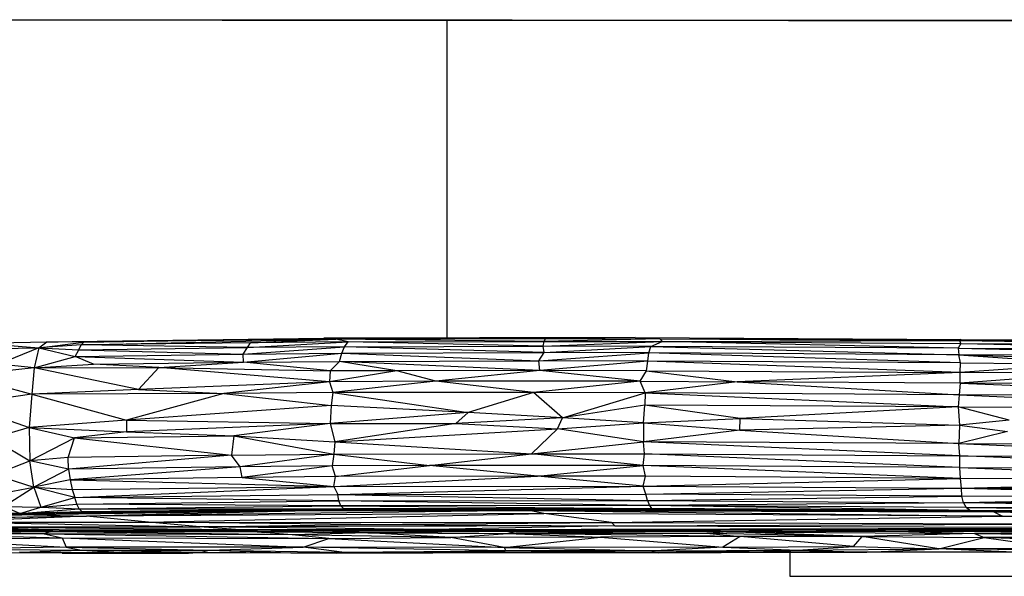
# Paper-space layout '_Derecha' of a CAD drawing. Header units: millimetres. Extents: x -677 to -71, y -2 to 78.
# Tile 6 of 13: x -453 to -384, y -1 to 38. Entities that reach past the tile are written whole.
import ezdxf

# ---------------------------------------------------------------- set-up
doc = ezdxf.new("R2010")
doc.units = ezdxf.units.MM

psp = doc.layouts.new('_Derecha')

# ---------------------------------------------------------------- linework, layer by layer
at = {"color": 7, "linetype": 'Continuous', "lineweight": 25}
for p, q in [((-283.131, 38.128), (-463.13, 38.278)), ((-463.13, 38.278), (-423.131, 38.229)), ((-423.131, 38.244), (-423.131, 15.818)), ((-456.029, 15.453), (-451.356, 15.536)), ((-456.029, 15.453), (-451.918, 15.114)), ((-451.918, 15.114), (-451.356, 15.536)), ((-451.918, 15.114), (-448.751, 15.526)), ((-448.919, 15.323), (-451.918, 15.114)), ((-451.356, 15.536), (-431.806, 15.802)), ((-451.356, 15.536), (-450.543, 15.549)), ((-448.751, 15.526), (-451.356, 15.536)), ((-450.543, 15.549), (-431.806, 15.802)), ((-449.092, 14.981), (-448.919, 15.323)), ((-448.919, 15.323), (-430.945, 15.74)), ((-448.919, 15.323), (-448.751, 15.526)), ((-436.97, 15.479), (-448.919, 15.323)), ((-437.186, 15.142), (-448.919, 15.323)), ((-448.751, 15.526), (-431.806, 15.802)), ((-430.945, 15.74), (-448.751, 15.526)), ((-437.186, 15.142), (-430.085, 15.54)), ((-437.186, 15.142), (-436.97, 15.479)), ((-436.97, 15.479), (-430.945, 15.74)), ((-430.085, 15.54), (-436.97, 15.479)), ((-409.833, 15.842), (-431.806, 15.802)), ((-416.152, 15.784), (-431.806, 15.802)), ((-430.945, 15.74), (-431.806, 15.802)), ((-430.945, 15.74), (-416.152, 15.784)), ((-430.085, 15.54), (-430.945, 15.74)), ((-416.25, 15.579), (-430.945, 15.74)), ((-430.352, 15.201), (-430.085, 15.54)), ((-430.085, 15.54), (-416.25, 15.579)), ((-416.316, 15.243), (-430.085, 15.54)), ((-416.316, 15.243), (-416.25, 15.579)), ((-416.316, 15.243), (-407.92, 15.563)), ((-416.25, 15.579), (-416.152, 15.784)), ((-408.091, 15.766), (-416.25, 15.579)), ((-416.25, 15.579), (-407.92, 15.563)), ((-409.833, 15.842), (-416.152, 15.784)), ((-416.152, 15.784), (-408.091, 15.766)), ((-409.833, 15.842), (-408.091, 15.766)), ((-409.833, 15.842), (-386.809, 15.701)), ((-408.734, 15.22), (-407.92, 15.563)), ((-408.091, 15.766), (-407.92, 15.563)), ((-408.091, 15.766), (-386.922, 15.631)), ((-408.091, 15.766), (-386.809, 15.701)), ((-407.92, 15.563), (-386.922, 15.631)), ((-387.04, 15.091), (-407.92, 15.563)), ((-407.92, 15.563), (-386.846, 15.426)), ((-386.846, 15.426), (-387.04, 15.091)), ((-386.809, 15.701), (-386.922, 15.631)), ((-386.922, 15.631), (-369.614, 15.632)), ((-386.922, 15.631), (-364.239, 15.357)), ((-386.846, 15.426), (-386.922, 15.631)), ((-386.922, 15.631), (-364.64, 15.567)), ((-386.846, 15.426), (-364.162, 15.017)), ((-386.846, 15.426), (-364.239, 15.357)), ((-386.809, 15.701), (-369.614, 15.632)), ((-456.817, 15.048), (-451.918, 15.114)), ((-451.918, 15.114), (-454.763, 13.968)), ((-451.918, 15.114), (-452.252, 13.706)), ((-451.918, 15.114), (-449.356, 14.521)), ((-451.918, 15.114), (-449.092, 14.981)), ((-449.356, 14.521), (-449.092, 14.981)), ((-449.356, 14.521), (-437.484, 14.68)), ((-449.092, 14.981), (-437.186, 15.142)), ((-449.092, 14.981), (-437.484, 14.68)), ((-437.484, 14.68), (-430.352, 15.201)), ((-437.484, 14.68), (-437.186, 15.142)), ((-437.484, 14.68), (-430.524, 14.739)), ((-437.482, 14.106), (-437.484, 14.68)), ((-437.482, 14.106), (-430.524, 14.739)), ((-430.352, 15.201), (-437.186, 15.142)), ((-430.702, 14.164), (-430.524, 14.739)), ((-430.524, 14.739), (-430.352, 15.201)), ((-430.524, 14.739), (-416.258, 14.786)), ((-430.524, 14.739), (-416.635, 14.212)), ((-430.352, 15.201), (-416.316, 15.243)), ((-416.258, 14.786), (-430.352, 15.201)), ((-416.635, 14.212), (-416.258, 14.786)), ((-416.635, 14.212), (-408.858, 14.758)), ((-408.734, 15.22), (-416.316, 15.243)), ((-416.258, 14.786), (-416.316, 15.243)), ((-416.258, 14.786), (-408.734, 15.22)), ((-408.858, 14.758), (-416.258, 14.786)), ((-408.936, 14.183), (-408.858, 14.758)), ((-408.858, 14.758), (-408.734, 15.22)), ((-386.876, 14.053), (-408.858, 14.758)), ((-386.975, 14.632), (-408.858, 14.758)), ((-408.734, 15.22), (-386.975, 14.632)), ((-387.04, 15.091), (-408.734, 15.22)), ((-387.04, 15.091), (-386.975, 14.632)), ((-387.04, 15.091), (-364.146, 14.552)), ((-387.04, 15.091), (-364.162, 15.017)), ((-386.876, 14.053), (-386.975, 14.632)), ((-386.975, 14.632), (-378.102, 13.995)), ((-386.975, 14.632), (-364.244, 13.968)), ((-364.146, 14.552), (-386.975, 14.632)), ((-452.252, 13.706), (-454.763, 13.968)), ((-452.252, 13.706), (-449.356, 14.521)), ((-452.252, 13.706), (-448.063, 13.978)), ((-449.356, 14.521), (-437.482, 14.106)), ((-448.063, 13.978), (-449.356, 14.521)), ((-448.063, 13.978), (-437.482, 14.106)), ((-443.458, 13.743), (-448.063, 13.978)), ((-443.458, 13.743), (-437.482, 14.106)), ((-437.482, 14.106), (-430.702, 14.164)), ((-431.362, 13.493), (-437.482, 14.106)), ((-431.362, 13.493), (-430.702, 14.164)), ((-430.702, 14.164), (-416.635, 14.212)), ((-416.551, 13.532), (-430.702, 14.164)), ((-426.655, 13.51), (-430.702, 14.164)), ((-416.551, 13.532), (-416.635, 14.212)), ((-408.936, 14.183), (-416.635, 14.212)), ((-408.936, 14.183), (-416.551, 13.532)), ((-409.025, 13.509), (-408.936, 14.183)), ((-386.88, 13.384), (-408.936, 14.183)), ((-386.876, 14.053), (-408.936, 14.183)), ((-386.88, 13.384), (-386.876, 14.053)), ((-378.102, 13.995), (-386.88, 13.384)), ((-386.876, 14.053), (-378.102, 13.995)), ((-452.252, 13.706), (-457.283, 13.184)), ((-452.252, 13.706), (-452.41, 11.841)), ((-452.252, 13.706), (-443.458, 13.743)), ((-444.893, 12.185), (-452.252, 13.706)), ((-443.458, 13.743), (-444.893, 12.185)), ((-431.407, 12.716), (-443.458, 13.743)), ((-443.458, 13.743), (-431.362, 13.493)), ((-426.655, 13.51), (-431.407, 12.716)), ((-431.362, 13.493), (-431.407, 12.716)), ((-426.655, 13.51), (-431.362, 13.493)), ((-416.551, 13.532), (-426.655, 13.51)), ((-423.908, 12.768), (-426.655, 13.51)), ((-416.551, 13.532), (-423.908, 12.768)), ((-409.487, 12.76), (-416.551, 13.532)), ((-409.025, 13.509), (-416.551, 13.532)), ((-409.487, 12.76), (-409.025, 13.509)), ((-409.025, 13.509), (-402.635, 12.716)), ((-409.025, 13.509), (-386.88, 13.384)), ((-386.88, 13.384), (-402.635, 12.716)), ((-386.896, 12.62), (-386.88, 13.384)), ((-377.936, 13.316), (-386.896, 12.62)), ((-377.936, 13.316), (-386.88, 13.384)), ((-457.283, 13.184), (-452.41, 11.841)), ((-431.407, 12.716), (-444.893, 12.185)), ((-431.407, 12.716), (-438.863, 11.9)), ((-423.908, 12.768), (-431.407, 12.716)), ((-431.407, 12.716), (-431.168, 11.977)), ((-423.908, 12.768), (-431.168, 11.977)), ((-409.487, 12.76), (-423.908, 12.768)), ((-416.993, 11.961), (-423.908, 12.768)), ((-409.487, 12.76), (-416.993, 11.961)), ((-409.128, 11.941), (-409.487, 12.76)), ((-409.487, 12.76), (-402.635, 12.716)), ((-402.635, 12.716), (-409.128, 11.941)), ((-402.635, 12.716), (-386.966, 11.799)), ((-386.896, 12.62), (-402.635, 12.716)), ((-386.896, 12.62), (-386.966, 11.799)), ((-386.896, 12.62), (-364.066, 11.72)), ((-364.093, 12.541), (-386.896, 12.62)), ((-452.41, 11.841), (-457.303, 11.14)), ((-452.41, 11.841), (-452.594, 9.5)), ((-444.893, 12.185), (-452.41, 11.841)), ((-438.863, 11.9), (-452.41, 11.841)), ((-452.41, 11.841), (-445.726, 10.009)), ((-438.863, 11.9), (-445.726, 10.009)), ((-444.893, 12.185), (-438.863, 11.9)), ((-431.168, 11.977), (-438.863, 11.9)), ((-438.863, 11.9), (-431.295, 11.048)), ((-431.168, 11.977), (-431.295, 11.048)), ((-416.993, 11.961), (-431.168, 11.977)), ((-431.168, 11.977), (-421.627, 10.556)), ((-416.993, 11.961), (-421.627, 10.556)), ((-414.95, 10.19), (-416.993, 11.961)), ((-409.128, 11.941), (-416.993, 11.961)), ((-414.95, 10.19), (-409.128, 11.941)), ((-409.128, 11.941), (-409.137, 11.076)), ((-409.128, 11.941), (-387.029, 10.956)), ((-386.966, 11.799), (-409.128, 11.941)), ((-457.303, 11.14), (-452.594, 9.5)), ((-386.966, 11.799), (-387.029, 10.956)), ((-386.966, 11.799), (-364.199, 10.838)), ((-364.066, 11.72), (-386.966, 11.799)), ((-431.295, 11.048), (-445.726, 10.009)), ((-431.295, 11.048), (-431.362, 9.783)), ((-421.627, 10.556), (-431.362, 9.783)), ((-421.627, 10.556), (-431.295, 11.048)), ((-421.627, 10.556), (-422.493, 9.782)), ((-414.95, 10.19), (-421.627, 10.556)), ((-409.137, 11.076), (-414.95, 10.19)), ((-409.252, 9.839), (-409.137, 11.076)), ((-387.029, 10.956), (-409.137, 11.076)), ((-402.419, 10.144), (-409.137, 11.076)), ((-387.029, 10.956), (-402.419, 10.144)), ((-387.029, 10.956), (-386.946, 9.658)), ((-383.427, 10.007), (-387.029, 10.956)), ((-387.029, 10.956), (-364.199, 10.838)), ((-445.726, 10.009), (-452.594, 9.5)), ((-445.726, 10.009), (-445.728, 9.201)), ((-431.362, 9.783), (-445.728, 9.201)), ((-445.726, 10.009), (-431.362, 9.783)), ((-431.362, 9.783), (-438.144, 8.916)), ((-431.362, 9.783), (-422.493, 9.782)), ((-431.362, 9.783), (-431.037, 8.488)), ((-422.493, 9.782), (-431.037, 8.488)), ((-414.95, 10.19), (-422.493, 9.782)), ((-422.493, 9.782), (-415.306, 9.401)), ((-415.306, 9.401), (-414.95, 10.19)), ((-415.306, 9.401), (-409.252, 9.839)), ((-409.252, 9.839), (-414.95, 10.19)), ((-409.252, 9.839), (-402.419, 10.144)), ((-409.252, 9.839), (-402.432, 9.311)), ((-409.252, 9.839), (-409.243, 8.496)), ((-402.432, 9.311), (-402.419, 10.144)), ((-402.419, 10.144), (-386.946, 9.658)), ((-383.427, 10.007), (-386.946, 9.658)), ((-452.594, 9.5), (-455.236, 8.733)), ((-452.594, 9.5), (-445.728, 9.201)), ((-452.594, 9.5), (-449.391, 8.779)), ((-452.594, 9.5), (-452.561, 7.152)), ((-445.728, 9.201), (-449.391, 8.779)), ((-445.728, 9.201), (-438.144, 8.916)), ((-431.037, 8.488), (-415.306, 9.401)), ((-417.15, 7.638), (-415.306, 9.401)), ((-409.243, 8.496), (-415.306, 9.401)), ((-402.432, 9.311), (-409.243, 8.496)), ((-386.946, 9.658), (-402.432, 9.311)), ((-402.432, 9.311), (-386.98, 8.366)), ((-386.946, 9.658), (-386.98, 8.366)), ((-383.54, 9.218), (-386.98, 8.366)), ((-386.946, 9.658), (-383.54, 9.218)), ((-455.236, 8.733), (-452.561, 7.152)), ((-452.561, 7.152), (-449.391, 8.779)), ((-449.843, 7.389), (-449.391, 8.779)), ((-449.391, 8.779), (-438.144, 8.916)), ((-449.391, 8.779), (-438.309, 7.548)), ((-438.144, 8.916), (-438.309, 7.548)), ((-438.144, 8.916), (-431.037, 8.488)), ((-438.144, 8.916), (-431.094, 7.613)), ((-431.037, 8.488), (-431.094, 7.613)), ((-431.037, 8.488), (-417.15, 7.638)), ((-417.15, 7.638), (-409.243, 8.496)), ((-386.919, 7.498), (-409.243, 8.496)), ((-386.98, 8.366), (-409.243, 8.496)), ((-409.166, 7.638), (-409.243, 8.496)), ((-386.98, 8.366), (-364.298, 8.287)), ((-386.919, 7.498), (-386.98, 8.366)), ((-386.98, 8.366), (-364.108, 7.414)), ((-455.052, 6.173), (-452.561, 7.152)), ((-449.843, 7.389), (-452.561, 7.152)), ((-449.821, 6.569), (-452.561, 7.152)), ((-452.275, 5.286), (-452.561, 7.152)), ((-438.309, 7.548), (-449.843, 7.389)), ((-449.821, 6.569), (-449.843, 7.389)), ((-438.309, 7.548), (-449.821, 6.569)), ((-438.309, 7.548), (-431.094, 7.613)), ((-437.717, 6.733), (-438.309, 7.548)), ((-431.094, 7.613), (-437.717, 6.733)), ((-431.094, 7.613), (-431.204, 6.787)), ((-431.094, 7.613), (-417.15, 7.638)), ((-431.094, 7.613), (-424.335, 6.813)), ((-424.335, 6.813), (-417.15, 7.638)), ((-417.15, 7.638), (-409.166, 7.638)), ((-409.266, 6.816), (-417.15, 7.638)), ((-409.266, 6.816), (-409.166, 7.638)), ((-409.166, 7.638), (-386.919, 7.498)), ((-386.909, 6.673), (-409.166, 7.638)), ((-386.919, 7.498), (-364.108, 7.414)), ((-364.248, 6.586), (-386.919, 7.498)), ((-386.909, 6.673), (-386.919, 7.498)), ((-449.821, 6.569), (-452.275, 5.286)), ((-437.717, 6.733), (-449.821, 6.569)), ((-449.821, 6.569), (-449.698, 5.813)), ((-437.717, 6.733), (-449.698, 5.813)), ((-431.204, 6.787), (-437.717, 6.733)), ((-437.571, 5.976), (-437.717, 6.733)), ((-431.204, 6.787), (-437.571, 5.976)), ((-424.335, 6.813), (-431.204, 6.787)), ((-430.98, 6.04), (-431.204, 6.787)), ((-430.98, 6.04), (-424.335, 6.813)), ((-409.266, 6.816), (-424.335, 6.813)), ((-416.715, 6.074), (-424.335, 6.813)), ((-416.715, 6.074), (-409.266, 6.816)), ((-386.909, 6.673), (-409.266, 6.816)), ((-386.876, 5.906), (-409.266, 6.816)), ((-409.098, 6.058), (-409.266, 6.816)), ((-386.909, 6.673), (-364.248, 6.586)), ((-386.909, 6.673), (-364.249, 5.824)), ((-386.876, 5.906), (-386.909, 6.673)), ((-455.052, 6.173), (-452.275, 5.286)), ((-449.698, 5.813), (-452.275, 5.286)), ((-437.571, 5.976), (-449.698, 5.813)), ((-449.698, 5.813), (-431.093, 5.347)), ((-449.698, 5.813), (-449.572, 5.134)), ((-430.98, 6.04), (-437.571, 5.976)), ((-437.571, 5.976), (-431.093, 5.347)), ((-431.093, 5.347), (-416.715, 6.074)), ((-431.093, 5.347), (-430.98, 6.04)), ((-416.715, 6.074), (-430.98, 6.04)), ((-409.098, 6.058), (-416.715, 6.074)), ((-409.272, 5.368), (-416.715, 6.074)), ((-409.272, 5.368), (-409.098, 6.058)), ((-409.272, 5.368), (-386.876, 5.906)), ((-386.876, 5.906), (-409.098, 6.058)), ((-364.249, 5.824), (-386.876, 5.906)), ((-386.808, 5.225), (-386.876, 5.906)), ((-386.808, 5.225), (-364.249, 5.824)), ((-454.757, 4.816), (-452.275, 5.286)), ((-454.412, 3.928), (-452.275, 5.286)), ((-452.275, 5.286), (-449.572, 5.134)), ((-449.377, 4.557), (-452.275, 5.286)), ((-452.275, 5.286), (-451.782, 3.881)), ((-449.572, 5.134), (-431.093, 5.347)), ((-449.572, 5.134), (-449.377, 4.557)), ((-449.377, 4.557), (-431.093, 5.347)), ((-431.093, 5.347), (-409.272, 5.368)), ((-431.093, 5.347), (-430.809, 4.775)), ((-430.809, 4.775), (-409.272, 5.368)), ((-409.272, 5.368), (-386.808, 5.225)), ((-409.07, 4.802), (-409.272, 5.368)), ((-409.07, 4.802), (-386.808, 5.225)), ((-386.808, 5.225), (-364.219, 5.164)), ((-386.808, 5.225), (-364.279, 4.582)), ((-386.767, 4.655), (-386.808, 5.225)), ((-451.782, 3.881), (-449.377, 4.557)), ((-449.377, 4.557), (-430.809, 4.775)), ((-430.744, 4.318), (-449.377, 4.557)), ((-449.241, 4.094), (-449.377, 4.557)), ((-449.241, 4.094), (-430.744, 4.318)), ((-430.809, 4.775), (-409.07, 4.802)), ((-430.809, 4.775), (-408.968, 4.338)), ((-430.744, 4.318), (-430.809, 4.775)), ((-430.744, 4.318), (-408.968, 4.338)), ((-408.824, 4), (-430.744, 4.318)), ((-430.592, 3.976), (-430.744, 4.318)), ((-386.767, 4.655), (-409.07, 4.802)), ((-408.968, 4.338), (-409.07, 4.802)), ((-408.968, 4.338), (-386.767, 4.655)), ((-408.968, 4.338), (-386.653, 4.189)), ((-408.968, 4.338), (-408.824, 4)), ((-386.653, 4.189), (-408.824, 4)), ((-364.279, 4.582), (-386.767, 4.655)), ((-386.653, 4.189), (-386.767, 4.655)), ((-364.279, 4.582), (-386.653, 4.189)), ((-364.087, 4.116), (-386.653, 4.189)), ((-386.653, 4.189), (-386.478, 3.849)), ((-364.091, 3.781), (-386.653, 4.189)), ((-456.56, 3.507), (-453.252, 3.434)), ((-454.412, 3.928), (-451.782, 3.881)), ((-453.252, 3.434), (-454.412, 3.928)), ((-453.252, 3.434), (-451.782, 3.881)), ((-453.252, 3.434), (-449.082, 3.753)), ((-448.847, 3.545), (-453.252, 3.434)), ((-431.852, 3.647), (-452.276, 3.344)), ((-451.782, 3.881), (-449.241, 4.094)), ((-451.782, 3.881), (-449.082, 3.753)), ((-430.38, 3.767), (-450.799, 3.45)), ((-430.054, 3.694), (-450.799, 3.45)), ((-450.799, 3.45), (-431.852, 3.647)), ((-448.847, 3.545), (-450.799, 3.45)), ((-430.592, 3.976), (-449.241, 4.094)), ((-449.082, 3.753), (-449.241, 4.094)), ((-449.082, 3.753), (-430.592, 3.976)), ((-449.082, 3.753), (-430.38, 3.767)), ((-449.082, 3.753), (-448.847, 3.545)), ((-430.38, 3.767), (-448.847, 3.545)), ((-431.852, 3.647), (-448.55, 3.25)), ((-417.315, 3.638), (-448.55, 3.25)), ((-409.959, 3.725), (-431.852, 3.647)), ((-430.054, 3.694), (-431.852, 3.647)), ((-431.852, 3.647), (-408.379, 3.694)), ((-431.852, 3.647), (-417.315, 3.638)), ((-408.824, 4), (-430.592, 3.976)), ((-430.592, 3.976), (-408.673, 3.789)), ((-430.38, 3.767), (-430.592, 3.976)), ((-408.673, 3.789), (-430.38, 3.767)), ((-430.38, 3.767), (-409.959, 3.725)), ((-430.38, 3.767), (-430.054, 3.694)), ((-409.959, 3.725), (-430.054, 3.694)), ((-408.379, 3.694), (-417.315, 3.638)), ((-417.315, 3.638), (-384.508, 3.541)), ((-417.315, 3.638), (-383.909, 3.25)), ((-416.278, 3.441), (-417.315, 3.638)), ((-408.673, 3.789), (-409.959, 3.725)), ((-386.205, 3.641), (-409.959, 3.725)), ((-386.323, 3.578), (-409.959, 3.725)), ((-409.959, 3.725), (-384.508, 3.541)), ((-409.959, 3.725), (-408.379, 3.694)), ((-386.478, 3.849), (-408.824, 4)), ((-386.205, 3.641), (-408.824, 4)), ((-408.824, 4), (-408.673, 3.789)), ((-386.205, 3.641), (-408.673, 3.789)), ((-408.379, 3.694), (-384.508, 3.541)), ((-364.091, 3.781), (-386.478, 3.849)), ((-386.478, 3.849), (-363.64, 3.581)), ((-386.205, 3.641), (-386.478, 3.849)), ((-386.205, 3.641), (-386.323, 3.578)), ((-373.805, 3.511), (-386.323, 3.578)), ((-386.323, 3.578), (-384.508, 3.541)), ((-363.64, 3.581), (-386.205, 3.641)), ((-373.805, 3.511), (-386.205, 3.641)), ((-384.508, 3.541), (-373.805, 3.511)), ((-384.508, 3.541), (-367.024, 3.237)), ((-384.508, 3.541), (-383.909, 3.25)), ((-448.55, 3.25), (-463.128, 2.981)), ((-452.276, 3.344), (-459.441, 3.11)), ((-459.441, 3.11), (-448.55, 3.25)), ((-448.55, 3.25), (-458.011, 2.837)), ((-458.011, 2.837), (-444.171, 2.812)), ((-458.011, 2.837), (-440.56, 2.498)), ((-453.252, 3.434), (-456.848, 3.435)), ((-454.028, 3.358), (-450.799, 3.45)), ((-454.028, 3.358), (-452.276, 3.344)), ((-453.252, 3.434), (-450.799, 3.45)), ((-450.799, 3.45), (-452.276, 3.344)), ((-452.276, 3.344), (-448.55, 3.25)), ((-416.278, 3.441), (-448.55, 3.25)), ((-444.171, 2.812), (-448.55, 3.25)), ((-444.171, 2.812), (-416.278, 3.441)), ((-444.171, 2.812), (-411.491, 2.787)), ((-440.56, 2.498), (-444.171, 2.812)), ((-429.189, 2.656), (-444.171, 2.812)), ((-429.189, 2.656), (-411.491, 2.787)), ((-383.909, 3.25), (-416.278, 3.441)), ((-411.491, 2.787), (-416.278, 3.441)), ((-411.491, 2.787), (-383.909, 3.25)), ((-411.491, 2.787), (-376.462, 2.696)), ((-411.272, 2.557), (-411.491, 2.787)), ((-383.909, 3.25), (-367.024, 3.237)), ((-376.462, 2.696), (-383.909, 3.25)), ((-451.113, 2.139), (-472.293, 2.269)), ((-471.589, 2.332), (-451.113, 2.139)), ((-471.472, 2.342), (-443.116, 2.163)), ((-471.351, 2.353), (-450.479, 2.284)), ((-450.479, 2.284), (-470.783, 2.403)), ((-451.53, 2.004), (-462.572, 2.122)), ((-451.113, 2.139), (-460.432, 2.153)), ((-460.432, 2.153), (-451.53, 2.004)), ((-457.236, 2.498), (-440.56, 2.498)), ((-457.236, 2.498), (-450.479, 2.284)), ((-457.236, 2.498), (-438.031, 2.305)), ((-451.113, 2.139), (-451.53, 2.004)), ((-443.116, 2.163), (-451.113, 2.139)), ((-434.035, 1.933), (-451.113, 2.139)), ((-436.508, 2.121), (-451.113, 2.139)), ((-450.479, 2.284), (-438.031, 2.305)), ((-443.116, 2.163), (-450.479, 2.284)), ((-450.479, 2.284), (-431.808, 2.176)), ((-431.808, 2.176), (-443.116, 2.163)), ((-436.508, 2.121), (-443.116, 2.163)), ((-440.56, 2.498), (-429.189, 2.656)), ((-411.272, 2.557), (-440.56, 2.498)), ((-438.031, 2.305), (-440.56, 2.498)), ((-424.142, 2.312), (-440.56, 2.498)), ((-438.031, 2.305), (-424.142, 2.312)), ((-438.031, 2.305), (-418.93, 2.209)), ((-431.808, 2.176), (-438.031, 2.305)), ((-431.808, 2.176), (-436.508, 2.121)), ((-428.686, 2.066), (-436.508, 2.121)), ((-434.035, 1.933), (-436.508, 2.121)), ((-431.808, 2.176), (-418.93, 2.209)), ((-418.25, 2.151), (-431.808, 2.176)), ((-428.686, 2.066), (-431.808, 2.176)), ((-429.189, 2.656), (-411.272, 2.557)), ((-418.25, 2.151), (-428.686, 2.066)), ((-411.272, 2.557), (-424.142, 2.312)), ((-424.142, 2.312), (-363.637, 2.421)), ((-424.142, 2.312), (-376.301, 2.299)), ((-418.93, 2.209), (-424.142, 2.312)), ((-424.142, 2.312), (-398.678, 2.269)), ((-424.142, 2.312), (-408.932, 2.241)), ((-408.932, 2.241), (-418.93, 2.209)), ((-403.39, 2.144), (-418.93, 2.209)), ((-418.93, 2.209), (-418.25, 2.151)), ((-418.25, 2.151), (-418.817, 2.02)), ((-418.25, 2.151), (-404.555, 2.014)), ((-403.39, 2.144), (-418.25, 2.151)), ((-411.272, 2.557), (-376.462, 2.696)), ((-411.272, 2.557), (-363.637, 2.421)), ((-408.932, 2.241), (-398.678, 2.269)), ((-408.932, 2.241), (-403.39, 2.144)), ((-403.39, 2.144), (-404.555, 2.014)), ((-403.39, 2.144), (-398.678, 2.269)), ((-390.537, 2.172), (-403.39, 2.144)), ((-403.39, 2.144), (-385.882, 2.017)), ((-393.798, 1.813), (-403.39, 2.144)), ((-398.678, 2.269), (-376.301, 2.299)), ((-398.678, 2.269), (-376.792, 2.241)), ((-398.678, 2.269), (-390.537, 2.172)), ((-376.792, 2.241), (-390.537, 2.172)), ((-378.669, 2.139), (-390.537, 2.172)), ((-390.537, 2.172), (-385.882, 2.017)), ((-378.669, 2.139), (-385.882, 2.017)), ((-451.53, 2.004), (-461.244, 1.977)), ((-461.244, 1.977), (-450.264, 1.712)), ((-460.809, 1.613), (-450.264, 1.712)), ((-460.809, 1.613), (-449.992, 1.065)), ((-434.035, 1.933), (-451.53, 2.004)), ((-451.53, 2.004), (-431.451, 1.656)), ((-451.53, 2.004), (-450.264, 1.712)), ((-450.264, 1.712), (-431.451, 1.656)), ((-450.264, 1.712), (-433.251, 1.06)), ((-450.264, 1.712), (-449.992, 1.065)), ((-428.686, 2.066), (-434.035, 1.933)), ((-422.85, 1.742), (-434.035, 1.933)), ((-431.451, 1.656), (-434.035, 1.933)), ((-433.251, 1.06), (-431.451, 1.656)), ((-431.451, 1.656), (-422.85, 1.742)), ((-431.451, 1.656), (-419.068, 1.043)), ((-428.686, 2.066), (-418.817, 2.02)), ((-422.85, 1.742), (-428.686, 2.066)), ((-422.85, 1.742), (-418.817, 2.02)), ((-412.275, 1.763), (-422.85, 1.742)), ((-419.068, 1.043), (-422.85, 1.742)), ((-419.068, 1.043), (-412.275, 1.763)), ((-402.407, 1.817), (-418.817, 2.02)), ((-404.555, 2.014), (-418.817, 2.02)), ((-418.817, 2.02), (-412.275, 1.763)), ((-402.407, 1.817), (-412.275, 1.763)), ((-412.275, 1.763), (-403.637, 1.062)), ((-393.798, 1.813), (-404.555, 2.014)), ((-404.555, 2.014), (-402.407, 1.817)), ((-402.407, 1.817), (-403.637, 1.062)), ((-393.798, 1.813), (-402.407, 1.817)), ((-394.428, 1.098), (-402.407, 1.817)), ((-394.428, 1.098), (-393.798, 1.813)), ((-385.882, 2.017), (-393.798, 1.813)), ((-393.798, 1.813), (-385.189, 1.738)), ((-388.395, 0.943), (-393.798, 1.813)), ((-388.395, 0.943), (-385.189, 1.738)), ((-385.882, 2.017), (-367.288, 1.89)), ((-385.882, 2.017), (-385.189, 1.738)), ((-376.449, 1.761), (-385.882, 2.017)), ((-376.449, 1.761), (-385.189, 1.738)), ((-370.621, 1.15), (-385.189, 1.738)), ((-385.189, 1.738), (-379.637, 0.968)), ((-449.992, 1.065), (-457.732, 0.92)), ((-457.732, 0.92), (-448.908, 0.838)), ((-453.284, 0.712), (-448.908, 0.838)), ((-453.284, 0.712), (-446.241, 0.689)), ((-450.281, 0.633), (-453.284, 0.712)), ((-433.251, 1.06), (-449.992, 1.065)), ((-449.992, 1.065), (-439.902, 0.836)), ((-449.992, 1.065), (-448.908, 0.838)), ((-448.908, 0.838), (-439.902, 0.836)), ((-448.908, 0.838), (-440.471, 0.696)), ((-448.908, 0.838), (-446.241, 0.689)), ((-446.241, 0.689), (-440.471, 0.696)), ((-441.349, 0.629), (-440.471, 0.696)), ((-440.471, 0.696), (-439.902, 0.836)), ((-440.471, 0.696), (-434.13, 0.646)), ((-439.902, 0.836), (-433.251, 1.06)), ((-439.902, 0.836), (-430.523, 0.698)), ((-439.902, 0.836), (-434.13, 0.646)), ((-434.13, 0.646), (-430.523, 0.698)), ((-419.068, 1.043), (-433.251, 1.06)), ((-418.954, 0.795), (-433.251, 1.06)), ((-430.523, 0.698), (-433.251, 1.06)), ((-430.885, 0.642), (-430.523, 0.698)), ((-430.523, 0.698), (-418.954, 0.795)), ((-419.222, 0.68), (-430.523, 0.698)), ((-424.118, 0.647), (-430.523, 0.698)), ((-419.222, 0.68), (-418.954, 0.795)), ((-403.637, 1.062), (-419.068, 1.043)), ((-419.068, 1.043), (-408.429, 0.801)), ((-419.068, 1.043), (-418.954, 0.795)), ((-408.429, 0.801), (-418.954, 0.795)), ((-418.954, 0.795), (-408.645, 0.711)), ((-418.954, 0.795), (-408.214, 0.667)), ((-408.645, 0.711), (-398.344, 0.844)), ((-408.429, 0.801), (-408.645, 0.711)), ((-408.645, 0.711), (-401.272, 0.7)), ((-408.645, 0.711), (-408.214, 0.667)), ((-403.637, 1.062), (-408.429, 0.801)), ((-408.429, 0.801), (-398.344, 0.844)), ((-408.214, 0.667), (-401.272, 0.7)), ((-403.637, 1.062), (-394.428, 1.098)), ((-403.637, 1.062), (-398.344, 0.844)), ((-401.272, 0.7), (-398.344, 0.844)), ((-401.272, 0.7), (-393.482, 0.703)), ((-401.272, 0.7), (-399.287, 0.693)), ((-393.482, 0.703), (-399.287, 0.693)), ((-398.344, 0.844), (-394.428, 1.098)), ((-398.344, 0.844), (-388.395, 0.943)), ((-398.344, 0.844), (-393.482, 0.703)), ((-394.428, 1.098), (-388.395, 0.943)), ((-393.482, 0.703), (-388.395, 0.943)), ((-383.643, 0.725), (-393.482, 0.703)), ((-382.918, 0.705), (-393.482, 0.703)), ((-379.637, 0.968), (-388.395, 0.943)), ((-375.91, 0.798), (-388.395, 0.943)), ((-383.643, 0.725), (-388.395, 0.943)), ((-450.281, 0.633), (-455.951, 0.654)), ((-446.241, 0.689), (-450.281, 0.633)), ((-450.281, 0.633), (-441.349, 0.629)), ((-446.241, 0.689), (-441.349, 0.629)), ((-434.13, 0.646), (-441.349, 0.629)), ((-434.13, 0.646), (-430.885, 0.642)), ((-430.885, 0.642), (-424.118, 0.647)), ((-419.222, 0.68), (-424.118, 0.647)), ((-417.633, 0.655), (-424.118, 0.647)), ((-419.222, 0.68), (-408.214, 0.667)), ((-417.633, 0.655), (-419.222, 0.68)), ((-408.214, 0.667), (-417.633, 0.655)), ((-408.214, 0.667), (-399.287, 0.693)), ((-398.904, 0.693), (-398.904, -1)), ((-398.904, -1), (-348.904, -1))]:
    psp.add_line(p, q, dxfattribs=at)
psp.add_open_spline([(-423.131, 38.244), (-423.131, 38.245), (-422.934, 38.245), (-422.442, 38.245), (-422.244, 38.245), (-421.965, 38.245), (-421.908, 38.245), (-421.79, 38.245), (-421.729, 38.245), (-421.54, 38.245), (-421.404, 38.245), (-420.67, 38.245), (-419.911, 38.245), (-417.943, 38.244), (-416.733, 38.244), (-413.749, 38.242), (-411.974, 38.241), (-407.767, 38.239), (-405.333, 38.237), (-401.166, 38.234), (-399.692, 38.233), (-396.578, 38.231), (-394.939, 38.23), (-391.512, 38.227), (-389.723, 38.226), (-386.018, 38.223), (-384.103, 38.221), (-380.18, 38.218), (-378.172, 38.217), (-374.102, 38.213), (-372.042, 38.212), (-367.914, 38.208), (-365.847, 38.206), (-361.756, 38.203), (-359.732, 38.201), (-355.773, 38.197), (-353.838, 38.196), (-350.102, 38.192), (-348.299, 38.191), (-344.861, 38.187), (-343.225, 38.186), (-340.143, 38.183), (-338.698, 38.181), (-336.011, 38.178), (-334.77, 38.177), (-332.496, 38.175), (-331.463, 38.173), (-328.669, 38.17), (-327.215, 38.168), (-325.017, 38.165), (-324.27, 38.164), (-323.328, 38.162), (-323.131, 38.161), (-323.131, 38.161)], degree=3, knots=[0, 0, 0, 0, 0.0625, 0.0625, 0.09375, 0.09375, 0.101563, 0.101563, 0.109375, 0.109375, 0.125, 0.125, 0.1875, 0.1875, 0.25, 0.25, 0.3125, 0.3125, 0.375, 0.375, 0.40625, 0.40625, 0.4375, 0.4375, 0.46875, 0.46875, 0.5, 0.5, 0.53125, 0.53125, 0.5625, 0.5625, 0.59375, 0.59375, 0.625, 0.625, 0.65625, 0.65625, 0.6875, 0.6875, 0.71875, 0.71875, 0.75, 0.75, 0.78125, 0.78125, 0.8125, 0.8125, 0.875, 0.875, 0.9375, 0.9375, 1, 1, 1, 1], dxfattribs=at)

doc.saveas('drawing.dxf')
